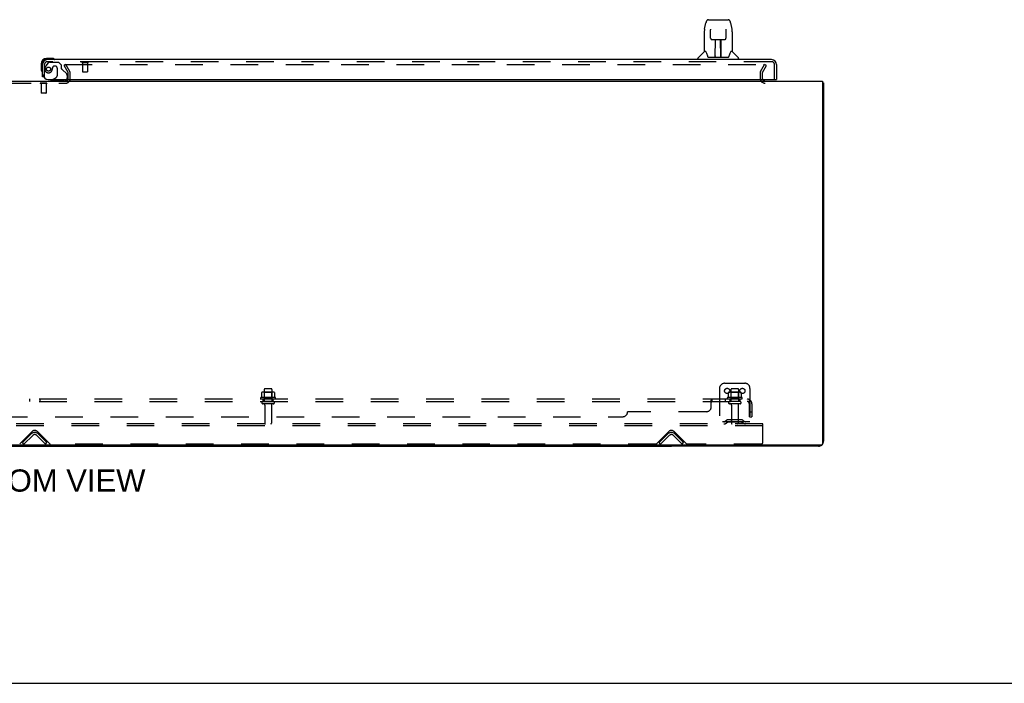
# Model space of a CAD drawing. Header units: inches. Extents: x 0 to 248, y 0 to 160.
# Tile 4 of 69: x 79 to 128, y 0 to 33. Entities that reach past the tile are written whole.
import ezdxf

# ---------------------------------------------------------------- set-up
doc = ezdxf.new("R2010")
doc.units = ezdxf.units.IN
doc.header["$LTSCALE"] = 13.627625
doc.header["$MEASUREMENT"] = 0
doc.linetypes.add('HIDDEN', pattern=[0.2, 0.1, -0.1])
doc.layers.get('0').update_dxf_attribs({"linetype": 'CONTINUOUS'})
for name, color, linetype in [('DEFAULT_2', 8, 'HIDDEN'), ('DIMENSIONS', 7, 'CONTINUOUS'), ('RIGHTHAND_DOOR_ASSEMBLY', 7, 'CONTINUOUS'), ('SUBPANEL', 7, 'CONTINUOUS')]:
    doc.layers.add(name, color=color, linetype=linetype)
doc.styles.get("Standard").update_dxf_attribs({"font": 'arial.ttf'})

msp = doc.modelspace()

# ---------------------------------------------------------------- linework, layer by layer
at = {"color": 3, "linetype": 'Continuous'}
for p, q in [((40.907, 29.686), (118.553, 29.686)), ((118.553, 29.686), (118.553, 11.798)), ((118.605, 29.582), (118.605, 11.933)), ((118.493, 11.738), (40.967, 11.738)), ((118.359, 11.686), (111.105, 11.686))]:
    msp.add_line(p, q, dxfattribs=at)
at = {"color": 7, "linetype": 'Continuous'}
for p, q in [((118.553, 29.582), (118.605, 29.582)), ((48.355, 11.686), (111.105, 11.686)), ((79.73, 11.686), (79.73, 11.738)), ((111.105, 11.738), (111.105, 11.686)), ((0, 0), (247.775, 0))]:
    msp.add_line(p, q, dxfattribs=at)
at = {"color": 3, "linetype": 'Continuous'}
for points in [[(118.553, 29.602), (118.555, 29.601), (118.559, 29.6), (118.563, 29.599), (118.567, 29.599), (118.57, 29.598), (118.578, 29.596)], [(118.578, 29.596), (118.581, 29.596), (118.584, 29.595), (118.587, 29.594), (118.59, 29.594), (118.593, 29.593), (118.595, 29.592), (118.597, 29.591), (118.599, 29.59), (118.601, 29.589), (118.602, 29.588), (118.603, 29.587), (118.604, 29.586), (118.605, 29.585), (118.605, 29.584), (118.605, 29.582)]]:
    msp.add_lwpolyline(points, dxfattribs=at)
for centre, radius, start, end in [((115.727, 29.829), 0.142, 206.4775, 270), ((118.359, 11.933), 0.246, 270, 309.4616), ((118.493, 11.798), 0.06, 270, 360), ((118.359, 11.933), 0.246, 320.5376, 360)]:
    msp.add_arc(centre, radius, start, end, dxfattribs=at)
at = {"layer": 'DEFAULT_2', "color": 8, "linetype": 'HIDDEN'}
for p, q in [((81.266, 30.499), (81.176, 30.447)), ((81.372, 30.107), (81.176, 30.447)), ((81.199, 30.499), (115.649, 30.499)), ((81.462, 30.159), (81.266, 30.499)), ((81.376, 29.801), (81.376, 30.091)), ((81.48, 29.801), (81.48, 30.091)), ((115.48, 30.091), (115.48, 29.829)), ((115.498, 30.159), (115.695, 30.499)), ((115.584, 30.091), (115.584, 29.829)), ((115.589, 30.107), (115.785, 30.447)), ((115.785, 30.447), (115.695, 30.499)), ((78.199, 29.582), (81.261, 29.582)), ((79.996, 29.586), (79.996, 29.568)), ((80.333, 29.586), (79.996, 29.586)), ((80.333, 29.568), (79.996, 29.568)), ((80.04, 29.568), (80.04, 29.096)), ((80.288, 29.568), (80.288, 29.096)), ((80.333, 29.586), (80.333, 29.568)), ((80.05, 29.086), (80.04, 29.096)), ((80.288, 29.096), (80.04, 29.096)), ((80.278, 29.086), (80.05, 29.086)), ((80.278, 29.086), (80.288, 29.096)), ((113.73, 14.79), (114.73, 14.79)), ((91.586, 14.085), (90.874, 14.085)), ((90.911, 14.33), (90.911, 14.112)), ((91.486, 14.351), (90.974, 14.351)), ((91.047, 14.331), (91.027, 14.351)), ((91.043, 14.485), (91.043, 13.89)), ((91.414, 14.331), (91.047, 14.331)), ((91.047, 14.035), (91.047, 14.331)), ((91.388, 14.515), (91.073, 14.515)), ((91.414, 14.331), (91.434, 14.351)), ((91.414, 14.035), (91.414, 14.331)), ((91.418, 14.485), (91.418, 13.89)), ((91.549, 14.33), (91.549, 14.112)), ((113.48, 14.54), (113.48, 12.79)), ((114.586, 14.085), (113.874, 14.085)), ((113.911, 14.33), (113.911, 14.112)), ((114.486, 14.351), (113.974, 14.351)), ((114.047, 14.331), (114.027, 14.351)), ((114.043, 14.485), (114.043, 13.89)), ((114.414, 14.331), (114.047, 14.331)), ((114.047, 14.035), (114.047, 14.331)), ((114.388, 14.515), (114.073, 14.515)), ((114.414, 14.331), (114.434, 14.351)), ((114.414, 14.035), (114.414, 14.331)), ((114.418, 14.485), (114.418, 13.89)), ((114.549, 14.33), (114.549, 14.112)), ((114.98, 14.54), (114.98, 12.79)), ((90.896, 14.015), (91.564, 14.015)), ((91.488, 13.89), (90.973, 13.89)), ((91.488, 13.78), (90.973, 13.78)), ((91.047, 14.035), (91.027, 14.015)), ((91.414, 14.035), (91.047, 14.035)), ((91.065, 13.718), (91.065, 12.82)), ((91.395, 13.718), (91.395, 12.82)), ((91.414, 14.035), (91.434, 14.015)), ((113.896, 14.015), (114.564, 14.015)), ((114.488, 13.89), (113.973, 13.89)), ((114.488, 13.78), (113.973, 13.78)), ((114.047, 14.035), (114.027, 14.015)), ((114.414, 14.035), (114.047, 14.035)), ((114.065, 13.718), (114.065, 12.82)), ((114.395, 13.718), (114.395, 12.82)), ((114.414, 14.035), (114.434, 14.015)), ((115.605, 12.79), (43.855, 12.79)), ((115.605, 12.686), (43.855, 12.686)), ((114.98, 12.894), (113.48, 12.894)), ((113.823, 12.963), (113.755, 12.914)), ((113.884, 12.878), (113.816, 12.829)), ((114.571, 12.984), (113.89, 12.984)), ((114.571, 12.88), (113.89, 12.88)), ((114.055, 12.984), (114.055, 12.88)), ((114.405, 12.984), (114.405, 12.88)), ((114.576, 12.878), (114.644, 12.829)), ((114.637, 12.963), (114.705, 12.914)), ((115.605, 12.686), (115.605, 12.79)), ((115.605, 11.853), (115.605, 12.686)), ((78.989, 11.799), (79.598, 12.408)), ((79.126, 11.864), (79.556, 12.293)), ((79.2, 11.79), (79.629, 12.22)), ((79.831, 12.22), (80.26, 11.79)), ((79.863, 12.408), (80.471, 11.799)), ((79.904, 12.293), (80.334, 11.864)), ((110.364, 11.799), (110.973, 12.408)), ((110.501, 11.864), (110.931, 12.293)), ((110.575, 11.79), (111.004, 12.22)), ((111.206, 12.22), (111.635, 11.79)), ((111.238, 12.408), (111.846, 11.799)), ((111.279, 12.293), (111.709, 11.864)), ((79.2, 11.79), (79.126, 11.864)), ((80.26, 11.79), (80.334, 11.864)), ((110.343, 11.79), (80.493, 11.79)), ((110.575, 11.79), (110.501, 11.864)), ((111.635, 11.79), (111.709, 11.864)), ((115.543, 11.79), (111.868, 11.79))]:
    msp.add_line(p, q, dxfattribs=at)
for points in [[(115.649, 30.499), (115.651, 30.499), (115.653, 30.498), (115.655, 30.498), (115.657, 30.497), (115.659, 30.496), (115.661, 30.495), (115.663, 30.494), (115.664, 30.492), (115.666, 30.491), (115.667, 30.489), (115.667, 30.487), (115.668, 30.485), (115.668, 30.483), (115.669, 30.481)], [(115.669, 30.481), (115.669, 30.481), (115.668, 30.479), (115.668, 30.477), (115.667, 30.476), (115.666, 30.474)], [(90.911, 14.112), (90.911, 14.111), (90.911, 14.109), (90.911, 14.108), (90.91, 14.108), (90.91, 14.107), (90.91, 14.106), (90.909, 14.106), (90.909, 14.105), (90.909, 14.105), (90.908, 14.105), (90.908, 14.104), (90.908, 14.104), (90.907, 14.104), (90.907, 14.104), (90.907, 14.103), (90.906, 14.103), (90.906, 14.103), (90.906, 14.103)], [(90.917, 14.339), (90.916, 14.338), (90.914, 14.337), (90.913, 14.336), (90.912, 14.335), (90.912, 14.333), (90.911, 14.331), (90.911, 14.33)], [(91.543, 14.339), (91.544, 14.338), (91.546, 14.337), (91.547, 14.336), (91.548, 14.335), (91.549, 14.333), (91.549, 14.331), (91.549, 14.33)], [(91.554, 14.103), (91.554, 14.103), (91.554, 14.103), (91.553, 14.103), (91.553, 14.104), (91.553, 14.104), (91.553, 14.104), (91.552, 14.104), (91.552, 14.105), (91.552, 14.105), (91.551, 14.105), (91.551, 14.106), (91.551, 14.106), (91.55, 14.107), (91.55, 14.108), (91.55, 14.108), (91.549, 14.109), (91.549, 14.111), (91.549, 14.112)], [(113.911, 14.112), (113.911, 14.111), (113.911, 14.109), (113.911, 14.108), (113.91, 14.108), (113.91, 14.107), (113.91, 14.106), (113.909, 14.106), (113.909, 14.105), (113.909, 14.105), (113.908, 14.105), (113.908, 14.104), (113.908, 14.104), (113.907, 14.104), (113.907, 14.104), (113.907, 14.103), (113.906, 14.103), (113.906, 14.103), (113.906, 14.103)], [(113.917, 14.339), (113.916, 14.338), (113.914, 14.337), (113.913, 14.336), (113.912, 14.335), (113.912, 14.333), (113.911, 14.331), (113.911, 14.33)], [(114.543, 14.339), (114.544, 14.338), (114.546, 14.337), (114.547, 14.336), (114.548, 14.335), (114.549, 14.333), (114.549, 14.331), (114.549, 14.33)], [(114.554, 14.103), (114.554, 14.103), (114.554, 14.103), (114.553, 14.103), (114.553, 14.104), (114.553, 14.104), (114.553, 14.104), (114.552, 14.104), (114.552, 14.105), (114.552, 14.105), (114.551, 14.105), (114.551, 14.106), (114.551, 14.106), (114.55, 14.107), (114.55, 14.108), (114.55, 14.108), (114.549, 14.109), (114.549, 14.111), (114.549, 14.112)]]:
    msp.add_lwpolyline(points, dxfattribs=at)
for centre in [(113.855, 14.415), (114.605, 14.415)]:
    msp.add_circle(centre, 0.128, dxfattribs=at)
for centre, radius, start, end in [((81.343, 30.091), 0.033, 0, 30), ((81.343, 30.091), 0.137, 0, 30), ((115.617, 30.091), 0.137, 150, 180), ((115.617, 30.091), 0.033, 150, 180), ((81.261, 29.801), 0.219, 270, 360), ((81.261, 29.801), 0.115, 270, 360), ((115.727, 29.829), 0.246, 180, 270), ((115.727, 29.829), 0.142, 180, 206.4775), ((113.73, 14.54), 0.25, 90, 180), ((114.73, 14.54), 0.25, 0, 90), ((90.896, 14.054), 0.0384, 124.4497, 270), ((91.23, 13.485), 0.698, 117.6814, 120.6631), ((90.974, 14.21), 0.141, 90, 113.95), ((91.073, 14.485), 0.03, 90, 180), ((91.388, 14.485), 0.03, 0, 90), ((91.486, 14.21), 0.141, 66.05, 90), ((91.23, 13.485), 0.698, 59.3369, 62.3186), ((91.564, 14.054), 0.0384, 270, 55.5503), ((113.896, 14.054), 0.0384, 124.4497, 270), ((114.23, 13.485), 0.698, 117.6814, 120.6631), ((113.974, 14.21), 0.141, 90, 113.95), ((114.073, 14.485), 0.03, 90, 180), ((114.388, 14.485), 0.03, 0, 90), ((114.486, 14.21), 0.141, 66.05, 90), ((114.23, 13.485), 0.698, 59.3369, 62.3186), ((114.564, 14.054), 0.0384, 270, 55.5503), ((90.973, 13.835), 0.055, 90, 270), ((91.003, 13.718), 0.0625, 0, 90), ((91.458, 13.718), 0.0625, 90, 180), ((91.488, 13.835), 0.055, 270, 90), ((113.973, 13.835), 0.055, 90, 270), ((114.003, 13.718), 0.0625, 0, 90), ((114.458, 13.718), 0.0625, 90, 180), ((114.488, 13.835), 0.055, 270, 90), ((91.095, 12.82), 0.03, 180, 270), ((91.365, 12.82), 0.03, 270, 360), ((113.694, 12.998), 0.104, 270, 305.7539), ((113.694, 12.998), 0.208, 270, 305.7539), ((113.89, 12.87), 0.114, 90, 125.7539), ((113.89, 12.87), 0.01, 90, 125.7539), ((114.095, 12.82), 0.03, 180, 270), ((114.365, 12.82), 0.03, 270, 360), ((114.571, 12.87), 0.114, 54.2461, 90), ((114.571, 12.87), 0.01, 54.2461, 90), ((114.766, 12.998), 0.208, 234.2461, 270), ((114.766, 12.998), 0.104, 234.2461, 270), ((79.73, 12.119), 0.246, 45, 135), ((79.73, 12.275), 0.188, 45, 135), ((79.73, 12.119), 0.142, 45, 135), ((111.105, 12.119), 0.246, 45, 135), ((111.105, 12.275), 0.188, 45, 135), ((111.105, 12.119), 0.142, 45, 135), ((80.493, 11.82), 0.03, 225, 270), ((110.343, 11.82), 0.03, 270, 315), ((111.868, 11.82), 0.03, 225, 270), ((115.543, 11.853), 0.0625, 270, 360)]:
    msp.add_arc(centre, radius, start, end, dxfattribs=at)
at = {"layer": 'RIGHTHAND_DOOR_ASSEMBLY', "color": 7, "linetype": 'Continuous'}
for p, q in [((112.744, 32.253), (112.809, 32.558)), ((112.933, 32.713), (113.902, 32.713)), ((113.019, 32.713), (113.018, 32.713)), ((114.026, 32.558), (114.091, 32.253)), ((112.729, 32.11), (112.729, 31.138)), ((113.03, 32.238), (113.03, 32.236)), ((113.03, 32.236), (113.03, 32.232)), ((113.03, 32.232), (113.03, 32.228)), ((113.03, 32.228), (113.03, 32.22)), ((113.032, 32.089), (113.03, 32.22)), ((113.037, 31.806), (113.032, 32.089)), ((113.798, 31.806), (113.805, 32.219)), ((113.805, 32.228), (113.805, 32.232)), ((113.805, 32.219), (113.805, 32.228)), ((114.097, 32.223), (114.091, 32.253)), ((114.107, 32.109), (114.107, 31.138)), ((113.037, 31.806), (113.039, 31.793)), ((113.118, 31.729), (113.238, 31.729)), ((113.268, 30.882), (113.283, 31.73)), ((113.274, 31.73), (113.562, 31.73)), ((113.276, 31.313), (113.276, 31.73)), ((113.282, 31.673), (113.276, 31.673)), ((113.544, 30.862), (113.528, 31.73)), ((113.529, 31.673), (113.559, 31.673)), ((113.534, 31.73), (113.534, 31.673)), ((113.559, 30.862), (113.559, 31.73)), ((113.597, 31.729), (113.717, 31.729)), ((112.723, 31.132), (112.425, 30.835)), ((112.802, 31.138), (112.729, 31.138)), ((112.798, 31.138), (112.804, 31.128)), ((113.279, 31.504), (113.276, 31.504)), ((113.279, 31.492), (113.276, 31.492)), ((113.559, 31.504), (113.532, 31.504)), ((113.559, 31.492), (113.533, 31.492)), ((113.537, 31.264), (113.559, 31.264)), ((113.559, 31.26), (113.537, 31.26)), ((114.031, 31.127), (114.036, 31.137)), ((114.107, 31.138), (114.034, 31.138)), ((114.112, 31.132), (114.41, 30.835)), ((80.564, 30.804), (80.308, 30.804)), ((80.352, 30.744), (80.308, 30.744)), ((80.602, 30.801), (80.564, 30.804)), ((112.414, 30.744), (112.414, 30.807)), ((112.864, 30.973), (112.879, 30.926)), ((112.879, 30.926), (112.882, 30.917)), ((112.932, 30.862), (113.903, 30.862)), ((113.269, 30.934), (113.269, 30.908)), ((113.276, 30.862), (113.276, 30.867)), ((113.543, 30.908), (113.542, 30.934)), ((113.953, 30.917), (113.956, 30.926)), ((114.422, 30.744), (114.422, 30.807)), ((80.045, 30.541), (80.045, 30.285)), ((80.045, 30.285), (80.048, 30.247)), ((80.105, 30.541), (80.105, 30.498)), ((80.181, 29.89), (80.105, 29.89)), ((80.616, 29.765), (80.547, 29.725)), ((80.547, 29.686), (80.547, 29.725)), ((116.231, 29.765), (116.293, 29.765))]:
    msp.add_line(p, q, dxfattribs=at)
at = {"layer": 'RIGHTHAND_DOOR_ASSEMBLY', "color": 8, "linetype": 'HIDDEN'}
for p, q in [((80.385, 30.586), (80.284, 30.441)), ((116.046, 30.64), (80.352, 30.64)), ((80.45, 30.619), (80.901, 30.619)), ((81.027, 30.493), (80.901, 30.619)), ((82.067, 30.597), (82.351, 30.597)), ((82.085, 30.597), (82.085, 30.15)), ((82.333, 30.597), (82.333, 30.15)), ((80.209, 29.89), (80.209, 30.498)), ((80.606, 30.329), (80.606, 30.341)), ((80.737, 30.427), (80.704, 30.427)), ((80.835, 30.329), (80.835, 29.95)), ((81.027, 30.493), (81.027, 30.314)), ((81.086, 30.256), (81.305, 30.037)), ((82.095, 30.14), (82.323, 30.14)), ((116.189, 29.765), (116.189, 30.498)), ((80.209, 29.89), (80.181, 29.89)), ((81.177, 29.686), (80.547, 29.686)), ((80.616, 29.765), (80.785, 29.863)), ((81.334, 29.966), (81.334, 29.843))]:
    msp.add_line(p, q, dxfattribs=at)
at = {"layer": 'RIGHTHAND_DOOR_ASSEMBLY', "color": 3, "linetype": 'Continuous'}
for p, q in [((116.046, 30.744), (80.352, 30.744)), ((80.105, 29.89), (80.105, 30.498)), ((116.293, 30.498), (116.293, 29.765)), ((80.397, 29.765), (116.231, 29.765))]:
    msp.add_line(p, q, dxfattribs=at)
at = {"layer": 'RIGHTHAND_DOOR_ASSEMBLY', "color": 7, "linetype": 'Continuous'}
for points in [[(112.933, 32.713), (112.93, 32.713), (112.916, 32.711), (112.903, 32.708), (112.891, 32.703), (112.88, 32.696), (112.869, 32.688), (112.86, 32.679), (112.852, 32.669), (112.845, 32.659), (112.838, 32.647), (112.832, 32.635), (112.827, 32.621), (112.821, 32.606), (112.817, 32.59), (112.812, 32.571), (112.809, 32.558)], [(114.026, 32.558), (114.023, 32.571), (114.019, 32.59), (114.014, 32.607), (114.008, 32.622), (114.003, 32.635), (113.997, 32.648), (113.99, 32.659), (113.983, 32.67), (113.975, 32.68), (113.965, 32.688), (113.955, 32.696), (113.944, 32.703), (113.931, 32.708), (113.918, 32.711), (113.905, 32.713), (113.902, 32.713)], [(112.744, 32.253), (112.738, 32.222), (112.733, 32.182), (112.729, 32.143), (112.729, 32.11)], [(113.029, 32.241), (113.029, 32.242), (113.029, 32.242), (113.029, 32.241), (113.029, 32.241), (113.029, 32.24), (113.03, 32.239), (113.03, 32.238)], [(113.805, 32.232), (113.805, 32.236), (113.806, 32.237), (113.806, 32.239), (113.806, 32.24), (113.806, 32.241), (113.806, 32.241), (113.806, 32.242)], [(114.107, 32.109), (114.106, 32.143), (114.103, 32.183), (114.097, 32.223)], [(113.039, 31.793), (113.042, 31.781), (113.048, 31.769), (113.055, 31.758), (113.063, 31.749), (113.073, 31.741), (113.084, 31.735), (113.096, 31.731), (113.108, 31.729), (113.117, 31.729)], [(113.238, 31.729), (113.242, 31.729), (113.25, 31.729), (113.258, 31.729)], [(113.258, 31.729), (113.267, 31.729), (113.274, 31.73)], [(113.562, 31.73), (113.57, 31.729), (113.578, 31.729)], [(113.578, 31.729), (113.586, 31.729), (113.594, 31.729), (113.597, 31.729)], [(113.719, 31.729), (113.729, 31.729), (113.741, 31.732), (113.752, 31.736), (113.763, 31.742), (113.773, 31.75), (113.781, 31.759), (113.788, 31.77), (113.793, 31.782), (113.797, 31.794), (113.798, 31.806)], [(112.804, 31.128), (112.818, 31.099), (112.833, 31.064), (112.848, 31.021), (112.864, 30.973)], [(113.956, 30.926), (113.97, 30.972), (113.986, 31.02), (114.002, 31.062), (114.017, 31.098), (114.031, 31.127)], [(112.882, 30.917), (112.887, 30.905), (112.891, 30.894), (112.897, 30.886)], [(112.897, 30.886), (112.902, 30.878), (112.908, 30.872), (112.914, 30.867), (112.922, 30.864), (112.929, 30.862), (112.932, 30.862)], [(113.904, 30.862), (113.906, 30.862), (113.913, 30.864), (113.921, 30.867), (113.927, 30.872), (113.933, 30.878), (113.938, 30.885)], [(113.938, 30.885), (113.944, 30.894), (113.948, 30.904), (113.953, 30.917)]]:
    msp.add_lwpolyline(points, dxfattribs=at)
at = {"layer": 'RIGHTHAND_DOOR_ASSEMBLY', "color": 8, "linetype": 'HIDDEN'}
msp.add_circle((80.409, 30.277), 0.101, dxfattribs=at)
at = {"layer": 'RIGHTHAND_DOOR_ASSEMBLY', "color": 7, "linetype": 'Continuous'}
for centre, radius, start, end in [((112.737, 31.118), 0.0197, 97.5, 135), ((114.098, 31.118), 0.0197, 45, 82.5), ((80.308, 30.541), 0.263, 90, 180), ((80.308, 30.541), 0.203, 90, 180), ((80.564, 30.554), 0.25, 59.1101, 90), ((80.685, 30.759), 0.015, 270, 353.6204), ((80.685, 30.756), 0.015, 6.3796, 59.1101), ((112.453, 30.807), 0.0394, 135, 180), ((113.288, 30.882), 0.0197, 179, 270), ((113.288, 30.882), 0.0197, 260.739, 269.9232), ((113.524, 30.882), 0.0197, 270, 1), ((113.524, 30.882), 0.0197, 270.0771, 272.6469), ((114.382, 30.807), 0.0394, 0, 45), ((80.295, 30.285), 0.25, 180, 210.8899), ((80.093, 30.164), 0.015, 210.8899, 263.6204), ((80.09, 30.164), 0.015, 276.3796, 360), ((81.177, 29.843), 0.157, 270, 280.1104), ((81.177, 29.843), 0.157, 291.3822, 330.1697)]:
    msp.add_arc(centre, radius, start, end, dxfattribs=at)
at = {"layer": 'RIGHTHAND_DOOR_ASSEMBLY', "color": 3, "linetype": 'Continuous'}
for centre, radius, start, end in [((80.352, 30.498), 0.246, 90, 180), ((116.046, 30.498), 0.246, 0, 90), ((80.397, 30.015), 0.25, 180, 270), ((116.231, 29.785), 0.02, 270, 360)]:
    msp.add_arc(centre, radius, start, end, dxfattribs=at)
at = {"layer": 'RIGHTHAND_DOOR_ASSEMBLY', "color": 8, "linetype": 'HIDDEN'}
for centre, radius, start, end in [((80.352, 30.498), 0.142, 90, 180), ((80.45, 30.54), 0.079, 90, 144.9), ((82.067, 30.619), 0.0215, 90, 270), ((82.351, 30.619), 0.0215, 270, 90), ((116.046, 30.498), 0.142, 0, 90), ((80.409, 30.277), 0.187, 163.1561, 342.1518), ((80.599, 30.22), 0.386, 144.9, 163.1561), ((80.213, 30.341), 0.393, 342.0702, 358.3395), ((80.704, 30.329), 0.098, 90, 180), ((80.737, 30.329), 0.098, 0, 90), ((81.066, 30.314), 0.039, 180, 248.3904), ((81.015, 30.185), 0.1, 45, 68.3904), ((82.095, 30.15), 0.01, 180, 270), ((82.323, 30.15), 0.01, 270, 360), ((80.735, 29.95), 0.1, 300.092, 360), ((81.177, 29.843), 0.157, 280.1104, 291.3822), ((81.234, 29.966), 0.1, 0, 45), ((81.177, 29.843), 0.157, 330.1697, 360)]:
    msp.add_arc(centre, radius, start, end, dxfattribs=at)
at = {"layer": 'RIGHTHAND_DOOR_ASSEMBLY', "color": 7, "linetype": 'Continuous'}
for centre, major_axis, start_param, end_param in [((113.268, 30.902), (0, 0.0394), -2.940151, -2.835574), ((113.544, 30.902), (0.0394, 0), -1.876815, -1.570796)]:
    msp.add_ellipse(centre, major_axis=major_axis, ratio=1, start_param=start_param, end_param=end_param, dxfattribs=at)
at = {"layer": 'SUBPANEL', "color": 8, "linetype": 'HIDDEN'}
for p, q in [((44.511, 14.015), (114.949, 14.015)), ((44.511, 13.89), (114.949, 13.89)), ((79.48, 14.015), (79.48, 13.89)), ((79.98, 14.015), (79.98, 13.89)), ((90.98, 13.89), (90.98, 14.015)), ((91.48, 13.89), (91.48, 14.015)), ((113.074, 13.64), (113.074, 13.961)), ((113.104, 14.014), (113.106, 14.015)), ((113.108, 14.015), (113.109, 14.015)), ((113.109, 13.89), (113.109, 14.015)), ((113.471, 14.015), (113.471, 13.89)), ((113.752, 14.015), (113.752, 13.89)), ((113.98, 14.015), (113.98, 13.89)), ((114.48, 14.015), (114.48, 13.89)), ((114.987, 13.961), (114.908, 13.865)), ((114.949, 13.89), (114.949, 14.015)), ((114.949, 13.95), (114.949, 13.95)), ((114.949, 13.14), (114.949, 13.778)), ((115.074, 13.778), (115.074, 13.14)), ((50.761, 13.14), (108.699, 13.14)), ((112.824, 13.39), (108.949, 13.39)), ((114.949, 13.39), (115.074, 13.39)), ((114.949, 13.14), (115.074, 13.14))]:
    msp.add_line(p, q, dxfattribs=at)
for points in [[(113.074, 13.961), (113.076, 13.964), (113.077, 13.966), (113.079, 13.969)], [(113.074, 13.961), (113.076, 13.964), (113.077, 13.966)], [(113.074, 13.865), (113.076, 13.864), (113.077, 13.864), (113.079, 13.864), (113.081, 13.865), (113.082, 13.865), (113.084, 13.866), (113.085, 13.867), (113.087, 13.868), (113.088, 13.869), (113.09, 13.871), (113.091, 13.872), (113.092, 13.874), (113.094, 13.876), (113.096, 13.88)], [(113.074, 13.865), (113.076, 13.864), (113.077, 13.864), (113.079, 13.864), (113.081, 13.865), (113.082, 13.865), (113.084, 13.866), (113.085, 13.867), (113.087, 13.868), (113.088, 13.869), (113.09, 13.871), (113.091, 13.872), (113.092, 13.874)], [(113.079, 13.969), (113.081, 13.973), (113.083, 13.977), (113.084, 13.981), (113.088, 13.988)], [(113.088, 13.988), (113.089, 13.992), (113.091, 13.996)], [(113.091, 13.996), (113.093, 13.999), (113.094, 14.003), (113.096, 14.006), (113.098, 14.009), (113.1, 14.011), (113.102, 14.013)], [(113.094, 14.003), (113.096, 14.006), (113.098, 14.009), (113.1, 14.011), (113.102, 14.013), (113.104, 14.014), (113.106, 14.015), (113.108, 14.015), (113.109, 14.015)], [(113.096, 13.88), (113.098, 13.882), (113.099, 13.883), (113.1, 13.885), (113.102, 13.887), (113.103, 13.888), (113.105, 13.889), (113.106, 13.89), (113.108, 13.89), (113.109, 13.89)], [(113.099, 13.883), (113.1, 13.885), (113.102, 13.887), (113.103, 13.888), (113.105, 13.889), (113.106, 13.89), (113.108, 13.89), (113.109, 13.89)], [(114.908, 13.865), (114.909, 13.864), (114.909, 13.864), (114.91, 13.864), (114.911, 13.865), (114.912, 13.865), (114.913, 13.866), (114.915, 13.867), (114.916, 13.868), (114.918, 13.869), (114.92, 13.871), (114.921, 13.872), (114.925, 13.876)], [(114.925, 13.876), (114.927, 13.878), (114.93, 13.88), (114.932, 13.882), (114.934, 13.883), (114.936, 13.885), (114.939, 13.887), (114.941, 13.888), (114.943, 13.889), (114.945, 13.89), (114.947, 13.89), (114.949, 13.89)], [(114.949, 13.95), (114.949, 13.95), (114.949, 13.95), (114.949, 13.949), (114.949, 13.949), (114.949, 13.948), (114.949, 13.948), (114.949, 13.947), (114.948, 13.946), (114.948, 13.946), (114.948, 13.945), (114.948, 13.944), (114.948, 13.944), (114.948, 13.943), (114.948, 13.942), (114.947, 13.941), (114.947, 13.941), (114.947, 13.94), (114.947, 13.939), (114.947, 13.938), (114.947, 13.937), (114.946, 13.937), (114.946, 13.936), (114.946, 13.935), (114.946, 13.934), (114.946, 13.933), (114.945, 13.932), (114.945, 13.932), (114.945, 13.931), (114.945, 13.93), (114.944, 13.929), (114.944, 13.928), (114.944, 13.927), (114.943, 13.926), (114.943, 13.925), (114.943, 13.924), (114.943, 13.923), (114.942, 13.922), (114.942, 13.921), (114.942, 13.92), (114.941, 13.919), (114.941, 13.918), (114.941, 13.917), (114.94, 13.916), (114.94, 13.915), (114.939, 13.914), (114.939, 13.913), (114.939, 13.912), (114.938, 13.911), (114.938, 13.91), (114.937, 13.909), (114.937, 13.908), (114.936, 13.907), (114.936, 13.906), (114.936, 13.905), (114.935, 13.904), (114.935, 13.903), (114.934, 13.902), (114.934, 13.901), (114.934, 13.9), (114.933, 13.9), (114.933, 13.899), (114.932, 13.898), (114.932, 13.897), (114.931, 13.896), (114.931, 13.895), (114.931, 13.895), (114.93, 13.894), (114.93, 13.893), (114.93, 13.892), (114.929, 13.892), (114.929, 13.891), (114.928, 13.89), (114.928, 13.89), (114.928, 13.889), (114.927, 13.889), (114.927, 13.888), (114.927, 13.887), (114.926, 13.887), (114.926, 13.887), (114.926, 13.886)], [(114.926, 13.886), (114.926, 13.886), (114.926, 13.886), (114.926, 13.886), (114.926, 13.886), (114.926, 13.887), (114.926, 13.887), (114.927, 13.887), (114.927, 13.888), (114.927, 13.888), (114.927, 13.888), (114.928, 13.889), (114.928, 13.889), (114.929, 13.89)], [(114.973, 13.985), (114.969, 13.992), (114.968, 13.996), (114.966, 13.999), (114.964, 14.003), (114.962, 14.006), (114.96, 14.009), (114.958, 14.011), (114.956, 14.013), (114.954, 14.014), (114.952, 14.015), (114.951, 14.015), (114.949, 14.015)], [(114.949, 13.947), (114.949, 13.947), (114.949, 13.948), (114.949, 13.948), (114.949, 13.949), (114.949, 13.949), (114.949, 13.95), (114.949, 13.95), (114.949, 13.95)], [(114.987, 13.961), (114.985, 13.964), (114.983, 13.966), (114.98, 13.969), (114.978, 13.973), (114.976, 13.977), (114.974, 13.981), (114.973, 13.985)]]:
    msp.add_lwpolyline(points, dxfattribs=at)
for centre, radius, start, end in [((112.824, 13.64), 0.25, 270, 360), ((114.837, 13.778), 0.237, 0, 90), ((114.837, 13.778), 0.112, 0, 90), ((108.699, 13.39), 0.25, 270, 360)]:
    msp.add_arc(centre, radius, start, end, dxfattribs=at)

# ---------------------------------------------------------------- texts
at = {"layer": 'DIMENSIONS', "color": 2, "linetype": 'Continuous', "insert": (79.757, 10.543), "char_height": 1.09312, "width": 10.83372, "attachment_point": 2, "line_spacing_factor": 0.9}
msp.add_mtext('BOTTOM VIEW', dxfattribs=at)

doc.saveas('drawing.dxf')
